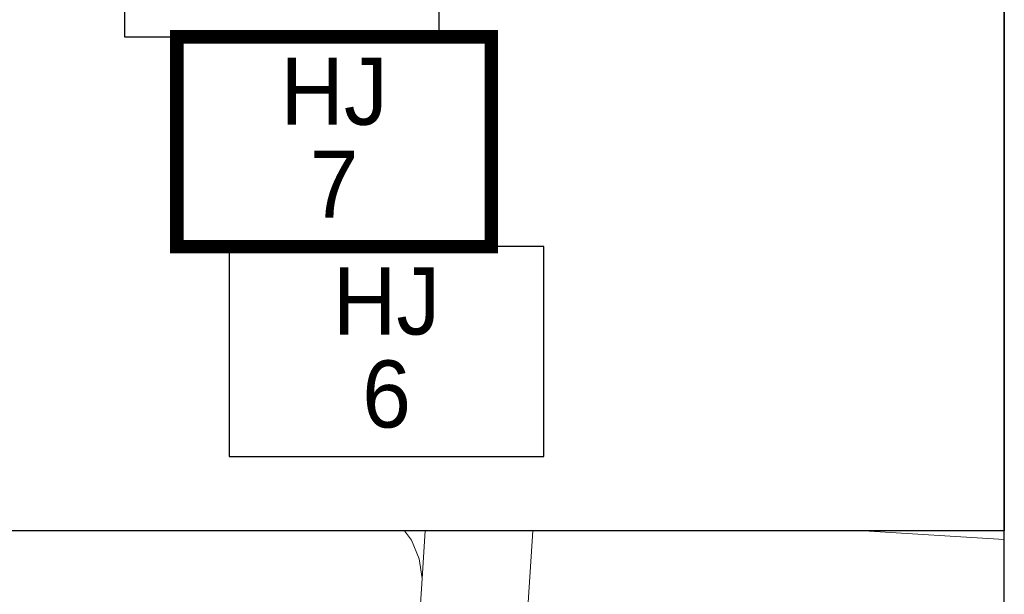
# Model space of a CAD drawing. Header units: metres. Extents: x 183400 to 184400, y 422200 to 427800.
# Tile 101 of 221: x 184127 to 184200, y 424905 to 424948. Entities that reach past the tile are written whole.
import ezdxf
from ezdxf.enums import TextEntityAlignment as Align

# ---------------------------------------------------------------- set-up
doc = ezdxf.new("R2010")
doc.units = ezdxf.units.M
doc.layers.add('일람표', color=7, linetype='Continuous')
doc.layers.add('지적', color=252, linetype='Continuous', lineweight=5)
doc.styles.add('CGS', font='Dotum.ttf')

msp = doc.modelspace()

# ---------------------------------------------------------------- linework, layer by layer
at = {"layer": '일람표'}
for points in [[(183600, 424600), (184200, 424600), (184200, 425000), (183600, 425000)], [(184200, 424909.794), (184124.375, 424909.794), (184124.375, 425000), (184200, 425000)]]:
    msp.add_lwpolyline(points, close=True, dxfattribs=at)
at = {"layer": '일람표', "linetype": 'Continuous', "flags": 128}
for points in [[(184134.443, 424946.585), (184157.88, 424946.585), (184157.88, 424962.21), (184134.443, 424962.21)], [(184142.255, 424915.335), (184165.693, 424915.335), (184165.693, 424930.96), (184142.255, 424930.96)]]:
    msp.add_lwpolyline(points, close=True, dxfattribs=at)
at = {"layer": '일람표', "linetype": 'Continuous', "const_width": 1, "flags": 128}
msp.add_lwpolyline([(184138.349, 424930.96), (184161.787, 424930.96), (184161.787, 424946.585), (184138.349, 424946.585)], close=True, dxfattribs=at)
at = {"layer": '지적', "linetype": 'Continuous'}
for points in [[(184156.852, 424909.794), (184156.62, 424906.23), (184150.09, 424805.78), (184149.93, 424804.46), (184149.48, 424802.92), (184148.7, 424801.56), (184147.57, 424800.42), (184146.2, 424799.63), (184144.7, 424799.28), (184143.24, 424799.25), (184163.43, 424797.94), (184161.93, 424798.36), (184160.63, 424799), (184159.5, 424800.06), (184158.66, 424801.24), (184158.16, 424802.77), (184158, 424804.16), (184164.871, 424909.794)], [(184150.09, 424805.78), (184156.62, 424906.23), (184156.39, 424907.69), (184155.84, 424909.09), (184155.303, 424909.794)], [(184155.303, 424909.794), (184155.84, 424909.09), (184156.39, 424907.69), (184156.62, 424906.23), (184156.852, 424909.794)], [(184164.871, 424909.794), (184158, 424804.16), (184158.16, 424802.77), (184158.66, 424801.24), (184159.5, 424800.06), (184160.63, 424799), (184161.93, 424798.36), (184163.43, 424797.94), (184189.92, 424796.21), (184192.35, 424800.3), (184194.39, 424803.76), (184200, 424810.601)], [(184200, 424909.143), (184189.522, 424909.794)], [(184189.522, 424909.794), (184200, 424909.143)]]:
    msp.add_lwpolyline(points, dxfattribs=at)

# ---------------------------------------------------------------- texts
at = {"layer": '일람표', "linetype": 'Continuous', "style": 'CGS'}
for p in [(184150.068, 424942.534), (184153.974, 424926.909)]:
    msp.add_text('HJ', height=5, dxfattribs=at).set_placement(p, align=Align.MIDDLE_CENTER)
for s, p in [('7', (184150.068, 424933.109)), ('6', (184153.974, 424917.484))]:
    msp.add_text(s, height=5, dxfattribs=at).set_placement(p, align=Align.CENTER)

doc.saveas('drawing.dxf')
